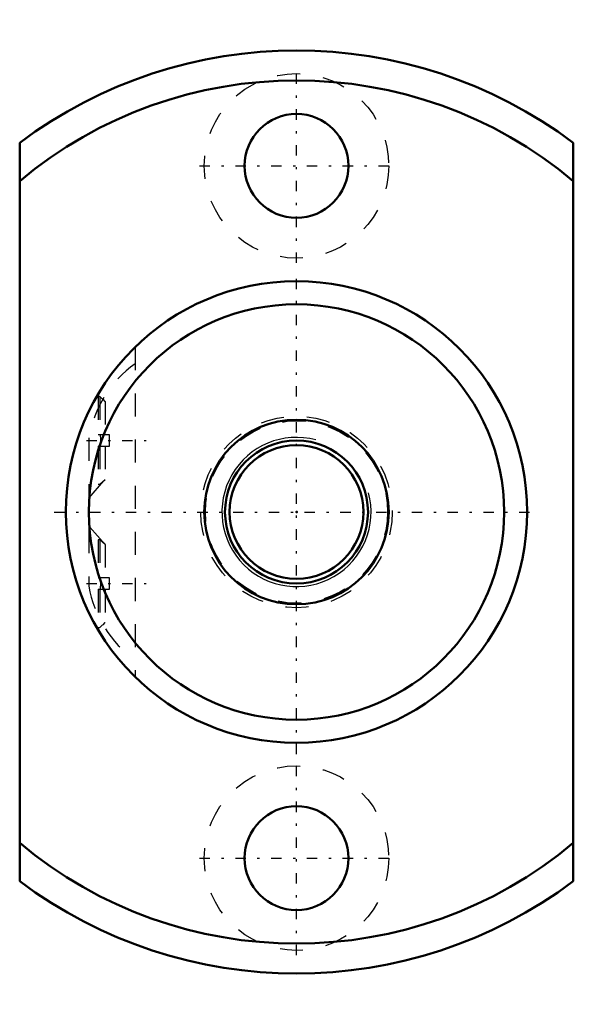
# Model space of a CAD drawing. Header units: millimetres. Extents: x -12 to 12, y -21.3 to 21.3.
import ezdxf

# ---------------------------------------------------------------- set-up
doc = ezdxf.new("R2010")
doc.units = ezdxf.units.MM
doc.linetypes.add('Center', pattern=[1.5, 0.45, -0.5, 0.05, -0.5])
doc.linetypes.add('Dashed', pattern=[2, 1, -1])
for name, color, linetype, lineweight in [('2d ConnectionPoints', 7, 'Continuous', 50), ('AM_0', 7, 'Continuous', 50), ('AM_5', 3, 'Continuous', 25), ('AM_7', 7, 'Center', 25), ('AM_9', 6, 'Dashed', 25)]:
    doc.layers.add(name, color=color, linetype=linetype, lineweight=lineweight)

# ---------------------------------------------------------------- blocks, each defined once
blk = doc.blocks.new('1_MBF_0802_3_7_nut_0_in_MBF0802_3_7GT_168LC3A_0__2')
at = {"layer": 'AM_0'}
for p, q in [((-12, -16), (-12, 16)), ((12, 16), (12, -16))]:
    blk.add_line(p, q, dxfattribs=at)
for centre, radius in [((0, 15), 2.25), ((0, 0), 10), ((0, 0), 9), ((0, -15), 2.25)]:
    blk.add_circle(centre, radius, dxfattribs=at)
for radius, start, end in [(20, 53.1301, 126.8699), (18.7, 50.0805, 129.9195), (18.7, 230.0805, 309.9195), (20, 233.1301, 306.8699)]:
    blk.add_arc((0, 0), radius, start, end, dxfattribs=at)
at = {"layer": 'AM_7'}
for p, q in [((0, 10.8), (0, 19.2)), ((-4.2, 15), (4.2, 15)), ((0, -10.5), (0, 10.5)), ((-9.11, 3.1), (-6.468, 3.1)), ((-10.5, 0), (10.5, 0)), ((-9.11, -3.1), (-6.468, -3.1)), ((0, -19.2), (0, -10.8)), ((-4.2, -15), (4.2, -15))]:
    blk.add_line(p, q, dxfattribs=at)
at = {"layer": 'AM_9'}
for p, q in [((-7, 7.141), (-7, -7.141)), ((-8.52, 5), (-8.6, 5)), ((-8.6, 5), (-8.6, 3.35)), ((-8.298, 4.789), (-8.52, 5)), ((-8.52, 5), (-8.52, 3.35)), ((-8.298, 4.789), (-8.388, 4.894)), ((-8.298, 4.789), (-8.298, 3.35)), ((-9, 3.212), (-9, -3.212)), ((-8.504, 3.35), (-8.6, 3.35)), ((-8.1, 3.35), (-8.494, 3.35)), ((-8.1, 2.85), (-8.1, 3.35)), ((-8.6, 2.85), (-8.504, 2.85)), ((-8.6, 2.85), (-8.6, 1.2)), ((-8.52, 2.85), (-8.52, 1.2)), ((-8.494, 2.85), (-8.1, 2.85)), ((-8.298, 2.85), (-8.298, 1.411)), ((-9, 0.6), (-8.298, 1.411)), ((-8.52, 1.2), (-8.298, 1.411)), ((-8.6, 1.2), (-8.52, 1.2)), ((-8.298, -1.411), (-9, -0.6)), ((-8.52, -1.2), (-8.6, -1.2)), ((-8.6, -1.2), (-8.6, -2.85)), ((-8.298, -1.411), (-8.52, -1.2)), ((-8.52, -1.2), (-8.52, -2.85)), ((-8.298, -1.411), (-8.298, -2.85)), ((-8.504, -2.85), (-8.6, -2.85)), ((-8.1, -2.85), (-8.494, -2.85)), ((-8.1, -3.35), (-8.1, -2.85)), ((-8.6, -3.35), (-8.504, -3.35)), ((-8.6, -3.35), (-8.6, -5)), ((-8.52, -3.35), (-8.52, -5)), ((-8.494, -3.35), (-8.1, -3.35)), ((-8.298, -3.35), (-8.298, -4.789)), ((-8.6, -5), (-8.52, -5)), ((-8.52, -5), (-8.298, -4.789)), ((-8.388, -4.894), (-8.298, -4.789))]:
    blk.add_line(p, q, dxfattribs=at)
for points in [[(-8.494, 2.85), (-8.481, 3.147), (-8.494, 3.35)], [(-8.494, -3.35), (-8.481, -3.054), (-8.494, -2.85)]]:
    blk.add_lwpolyline(points, dxfattribs=at)
for centre in [(0, 15), (0, -15)]:
    blk.add_circle(centre, 4, dxfattribs=at)
for centre, start, end in [((-4.071, 2.373), 125.8591, 170.3308), ((-4.071, -2.373), 189.6692, 234.1409)]:
    blk.add_arc(centre, 5, start, end, dxfattribs=at)
blk = doc.blocks.new('2_MBF0802_3_7GT_168LC3A__0__shaft_0_in_MBF0802_3_7GT_168LC3A_0__2')
at = {"layer": 'AM_0'}
for radius in [4, 3.1, 2.9]:
    blk.add_circle((0, 0), radius, dxfattribs=at)
at = {"layer": 'AM_5'}
blk.add_arc((0, 0), 3.233, 75, 15, dxfattribs=at)
at = {"layer": 'AM_9'}
for radius in [4.15, 3.95]:
    blk.add_circle((0, 0), radius, dxfattribs=at)

msp = doc.modelspace()

# ---------------------------------------------------------------- linework, layer by layer
at = {"layer": '2d ConnectionPoints'}
msp.add_point((0, 0), dxfattribs=at)
msp.add_point((0, 0), dxfattribs=at)

# ---------------------------------------------------------------- block references
for name in ['1_MBF_0802_3_7_nut_0_in_MBF0802_3_7GT_168LC3A_0__2', '2_MBF0802_3_7GT_168LC3A__0__shaft_0_in_MBF0802_3_7GT_168LC3A_0__2']:
    msp.add_blockref(name, (0, 0))

doc.saveas('drawing.dxf')
